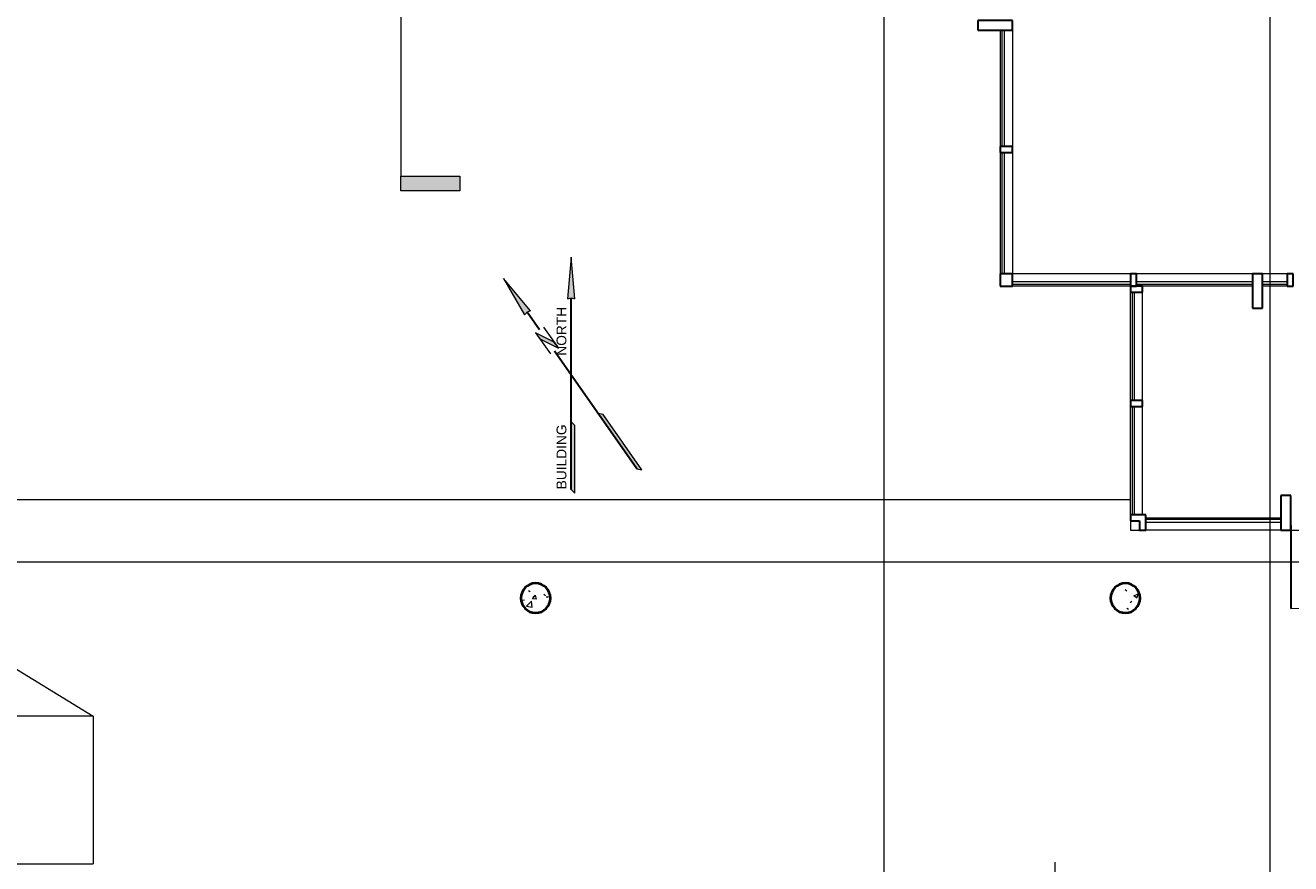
# Model space of a CAD drawing. Header units: inches. Extents: x -1969 to 2015, y -1363 to 1657.
# Tile 21 of 32: x 144 to 659, y -688 to -347. Entities that reach past the tile are written whole.
import ezdxf

# ---------------------------------------------------------------- set-up
doc = ezdxf.new("R2010")
doc.units = ezdxf.units.IN
doc.header["$MEASUREMENT"] = 0
for name, color, linetype, lineweight in [('A-ANNO-NOTE', 131, 'Continuous', 9), ('A-DETL-GENF', 92, 'Continuous', 9), ('A-DOOR', 31, 'Continuous', 18), ('A-FLOR', 192, 'Continuous', 18), ('A-GLAZ-CURT', 52, 'Continuous', 9), ('A-GLAZ-CWMG', 51, 'Continuous', 9), ('G-ANNO-SYMB', 111, 'Continuous', 9), ('S-COLS', 52, 'Continuous', 9)]:
    doc.layers.add(name, color=color, linetype=linetype, lineweight=lineweight)
doc.styles.add('Arial_2', font='arial.ttf', dxfattribs={"height": 0.0625})

# ---------------------------------------------------------------- blocks, each defined once
blk = doc.blocks.new('09_Lady_06 - L06-530047-GROUND FLOOR')
at = {"layer": 'A-DETL-GENF'}
for p, q in [((0, 5.91), (0, -5.91)), ((-5.91, 0), (5.91, 0))]:
    blk.add_line(p, q, dxfattribs=at)
blk = doc.blocks.new('System Panel - Glazed-538499-GROUND FLOOR')
at = {"layer": 'A-GLAZ-CURT', "lineweight": 18}
for p, q in [((24.625, 1.75), (-24.625, 1.75)), ((-24.625, 1.75), (-24.625, 0.75)), ((-24.625, 0.75), (24.625, 0.75)), ((24.625, 0.75), (24.625, 1.75))]:
    blk.add_line(p, q, dxfattribs=at)
blk = doc.blocks.new('Rectangular Mullion - 2_5_ x 5_ rectangular-530677-GROUND FLOOR')
at = {"layer": 'A-GLAZ-CWMG'}
for p, q in [((540.54, -398.84), (540.54, -448.09)), ((545.54, -398.84), (545.54, -448.09))]:
    blk.add_line(p, q, dxfattribs=at)
blk = doc.blocks.new('System Panel - Glazed-540150-GROUND FLOOR')
at = {"layer": 'A-GLAZ-CURT', "lineweight": 18}
for p, q in [((23.625, 1.75), (-23.625, 1.75)), ((-23.625, 1.75), (-23.625, 0.75)), ((-23.625, 0.75), (23.625, 0.75)), ((23.625, 0.75), (23.625, 1.75))]:
    blk.add_line(p, q, dxfattribs=at)
blk = doc.blocks.new('Rectangular Mullion - 2_5_ x 5_ rectangular-540204-GROUND FLOOR')
at = {"layer": 'A-GLAZ-CWMG'}
for p, q in [((540.54, -349.09), (540.54, -396.34)), ((545.54, -349.09), (545.54, -396.34))]:
    blk.add_line(p, q, dxfattribs=at)
blk = doc.blocks.new('Rectangular Mullion - 2_5_ x 5_ rectangular-530509-GROUND FLOOR')
at = {"layer": 'A-GLAZ-CWMG', "lineweight": 30}
for p, q in [((-1.25, 2.5), (1.25, 2.5)), ((-1.25, -2.5), (-1.25, 2.5)), ((1.25, 2.5), (1.25, -2.5)), ((1.25, -2.5), (-1.25, -2.5))]:
    blk.add_line(p, q, dxfattribs=at)
blk = doc.blocks.new('Rectangular Mullion - 4_ x 14_ rectangular-540206-GROUND FLOOR')
at = {"layer": 'A-GLAZ-CWMG', "lineweight": 30}
for p, q in [((-2, 2.5), (2, 2.5)), ((-2, -11.5), (-2, 2.5)), ((2, 2.5), (2, -11.5)), ((2, -11.5), (-2, -11.5))]:
    blk.add_line(p, q, dxfattribs=at)
blk = doc.blocks.new('Quad Corner Mullion - 5_ x 5_ Quad Corner-539104-GROUND FLOOR')
at = {"layer": 'A-GLAZ-CWMG', "lineweight": 30}
for p, q in [((2.5, 2.5), (-2.5, 2.5)), ((-2.5, 2.5), (-2.5, -2.5)), ((2.5, -2.5), (2.5, 2.5)), ((-2.5, -2.5), (2.5, -2.5))]:
    blk.add_line(p, q, dxfattribs=at)
blk = doc.blocks.new('System Panel - Glazed-542889-GROUND FLOOR')
at = {"layer": 'A-GLAZ-CURT', "lineweight": 18}
for p, q in [((24, -0.75), (-24, -0.75)), ((-24, -0.75), (-24, -1.75)), ((-24, -1.75), (24, -1.75)), ((24, -1.75), (24, -0.75))]:
    blk.add_line(p, q, dxfattribs=at)
blk = doc.blocks.new('System Panel - Glazed-542890-GROUND FLOOR')
at = {"layer": 'A-GLAZ-CURT', "lineweight": 18}
for p, q in [((23.625, -0.75), (-23.625, -0.75)), ((-23.625, -0.75), (-23.625, -1.75)), ((-23.625, -1.75), (23.625, -1.75)), ((23.625, -1.75), (23.625, -0.75))]:
    blk.add_line(p, q, dxfattribs=at)
blk = doc.blocks.new('System Panel - Glazed-543510-GROUND FLOOR')
at = {"layer": 'A-GLAZ-CURT', "lineweight": 18}
for p, q in [((5, -0.75), (-5, -0.75)), ((-5, -0.75), (-5, -1.75)), ((-5, -1.75), (5, -1.75)), ((5, -1.75), (5, -0.75))]:
    blk.add_line(p, q, dxfattribs=at)
blk = doc.blocks.new('Rectangular Mullion - 2_5_ x 5_ rectangular-539108-GROUND FLOOR')
at = {"layer": 'A-GLAZ-CWMG'}
for p, q in [((593.54, -448.09), (545.54, -448.09)), ((593.54, -453.09), (545.54, -453.09))]:
    blk.add_line(p, q, dxfattribs=at)
blk = doc.blocks.new('Rectangular Mullion - 2_5_ x 5_ rectangular-540300-GROUND FLOOR')
at = {"layer": 'A-GLAZ-CWMG'}
for p, q in [((643.29, -448.09), (596.04, -448.09)), ((643.29, -453.09), (598.54, -453.09))]:
    blk.add_line(p, q, dxfattribs=at)
blk = doc.blocks.new('Rectangular Mullion - 2_5_ x 5_ rectangular-542884-GROUND FLOOR')
at = {"layer": 'A-GLAZ-CWMG', "lineweight": 30}
for p, q in [((-1.25, 2.5), (1.25, 2.5)), ((-1.25, -2.5), (-1.25, 2.5)), ((1.25, 2.5), (1.25, -2.5)), ((1.25, -2.5), (-1.25, -2.5))]:
    blk.add_line(p, q, dxfattribs=at)
blk = doc.blocks.new('Rectangular Mullion - 4_ x 14_ rectangular-542885-GROUND FLOOR')
at = {"layer": 'A-GLAZ-CWMG', "lineweight": 30}
for p, q in [((-2, 11.5), (2, 11.5)), ((-2, -2.5), (-2, 11.5)), ((2, 11.5), (2, -2.5)), ((2, -2.5), (-2, -2.5))]:
    blk.add_line(p, q, dxfattribs=at)
blk = doc.blocks.new('System Panel - Glazed-541335-GROUND FLOOR')
at = {"layer": 'A-GLAZ-CURT', "lineweight": 18}
for p, q in [((22, -0.75), (-22, -0.75)), ((-22, -0.75), (-22, -1.75)), ((-22, -1.75), (22, -1.75)), ((22, -1.75), (22, -0.75))]:
    blk.add_line(p, q, dxfattribs=at)
blk = doc.blocks.new('Rectangular Mullion - 2_5_ x 5_ rectangular-541358-GROUND FLOOR')
at = {"layer": 'A-GLAZ-CWMG'}
for p, q in [((593.54, -499.59), (593.54, -455.59)), ((598.54, -499.59), (598.54, -455.59))]:
    blk.add_line(p, q, dxfattribs=at)
blk = doc.blocks.new('V Corner Mullion - 5_ V Corner-556745-GROUND FLOOR')
at = {"layer": 'A-GLAZ-CWMG', "lineweight": 30}
for p, q in [((-3.75, -3.75), (-3.75, 2.5)), ((-3.75, 2.5), (-1.25, 2.5)), ((-1.25, 2.5), (-1.25, -1.25)), ((2.5, -3.75), (-3.75, -3.75)), ((-1.25, -1.25), (2.5, -1.25)), ((2.5, -1.25), (2.5, -3.75))]:
    blk.add_line(p, q, dxfattribs=at)
blk = doc.blocks.new('Rectangular Mullion - 2_5_ x 5_ rectangular-556744-GROUND FLOOR')
at = {"layer": 'A-GLAZ-CWMG'}
for p, q in [((593.54, -546.09), (593.54, -502.09)), ((598.54, -546.09), (598.54, -502.09))]:
    blk.add_line(p, q, dxfattribs=at)
blk = doc.blocks.new('Rectangular Mullion - 2_5_ x 5_ rectangular-540920-GROUND FLOOR')
at = {"layer": 'A-GLAZ-CWMG', "lineweight": 30}
for p, q in [((-1.25, 2.5), (1.25, 2.5)), ((-1.25, -2.5), (-1.25, 2.5)), ((1.25, 2.5), (1.25, -2.5)), ((1.25, -2.5), (-1.25, -2.5))]:
    blk.add_line(p, q, dxfattribs=at)
blk = doc.blocks.new('Rectangular Mullion - 2_5_ x 5_ rectangular-541933-GROUND FLOOR')
at = {"layer": 'A-GLAZ-CWMG', "lineweight": 30}
for p, q in [((0, 2.5), (-2.5, 2.5)), ((-2.5, 2.5), (-2.5, -2.5)), ((0, -2.5), (0, 2.5)), ((-2.5, -2.5), (0, -2.5))]:
    blk.add_line(p, q, dxfattribs=at)
blk = doc.blocks.new('Curtain Wall-Store Front-Dbl - Store Front Double Door-544487-GROUND FLOOR')
at = {"layer": 'A-DOOR', "lineweight": 30}
for p, q in [((-34, -0.5), (-34, -34.375)), ((34, -0.5), (34, -34.625))]:
    blk.add_line(p, q, dxfattribs=at)
at = {"layer": 'A-DOOR', "lineweight": 9}
for centre, radius, start, end in [((-34, -0.5), 33.875, 270, 0), ((34, -0.5), 34.125, 180, 270)]:
    blk.add_arc(centre, radius, start, end, dxfattribs=at)
blk = doc.blocks.new('System Panel - Glazed-544488-GROUND FLOOR')
at = {"layer": 'A-GLAZ-CURT', "lineweight": 18}
for p, q in [((27.5, 1.75), (-27.5, 1.75)), ((-27.5, 1.75), (-27.5, 0.75)), ((-27.5, 0.75), (27.5, 0.75)), ((27.5, 0.75), (27.5, 1.75))]:
    blk.add_line(p, q, dxfattribs=at)
blk = doc.blocks.new('Rectangular Mullion - 2_5_ x 5_ rectangular-541088-GROUND FLOOR')
at = {"layer": 'A-GLAZ-CWMG'}
for p, q in [((599.79, -547.34), (654.79, -547.34)), ((654.79, -552.34), (599.79, -552.34))]:
    blk.add_line(p, q, dxfattribs=at)
blk = doc.blocks.new('Rectangular Mullion - 4_ x 14_ rectangular-544485-GROUND FLOOR')
at = {"layer": 'A-GLAZ-CWMG', "lineweight": 30}
for p, q in [((-2, 2.5), (2, 2.5)), ((-2, -11.5), (-2, 2.5)), ((2, 2.5), (2, -11.5)), ((2, -11.5), (-2, -11.5))]:
    blk.add_line(p, q, dxfattribs=at)
blk = doc.blocks.new('Rectangular Mullion - 2_5_ x 5_ rectangular-543462-GROUND FLOOR')
at = {"layer": 'A-GLAZ-CWMG', "lineweight": 30}
for p, q in [((-1.25, 2.5), (1.25, 2.5)), ((-1.25, -2.5), (-1.25, 2.5)), ((1.25, 2.5), (1.25, -2.5)), ((1.25, -2.5), (-1.25, -2.5))]:
    blk.add_line(p, q, dxfattribs=at)
blk = doc.blocks.new('Rectangular Mullion - 2_5_ x 5_ rectangular-543509-GROUND FLOOR')
at = {"layer": 'A-GLAZ-CWMG'}
for p, q in [((744.29, -448.09), (734.29, -448.09)), ((744.29, -453.09), (734.29, -453.09))]:
    blk.add_line(p, q, dxfattribs=at)
blk = doc.blocks.new('Concrete-Round-Column - 12_-V24-GROUND FLOOR')
at = {"layer": 'S-COLS'}
h = blk.add_hatch(dxfattribs=at)
h.set_pattern_fill('FP_9', color=256, style=0, pattern_type=2)
h.set_pattern_definition([(50, (-591.518, 579.99), (18.36206, -1.60683), [1.92, -21.12]), (355, (-591.518, 579.99), (-3.55226, 19.25587), [1.536, -16.896]), (100.451, (-589.987, 579.856), (14.8102, 17.6493), [1.632, -17.949]), (46.184, (-591.518, 585.11), (27.32125, -4.2376), [2.88, -31.68]), (96.636, (-589.24, 584.757), (23.9275, 24.9372), [2.448, -26.924]), (351.184, (-591.518, 585.11), (23.9276, 24.9374), [2.304, -25.344]), (21, (-588.958, 583.83), (15.2808, -10.30746), [1.92, -21.12]), (326, (-588.958, 583.83), (6.22856, 18.56374), [1.536, -16.896]), (71.451, (-587.684, 582.971), (21.50985, 8.25628), [1.632, -17.949]), (37.5, (-591.518, 579.99), (0.311095, 8.522537), [0.845, -15.846, 0.845, -16.307, -16.96]), (37.5, (-591.518, 579.99), (0.311095, 8.522537), [-33.843, 0.845, -16.115]), (7.5, (-591.518, 579.99), (6.73464, 10.09743), [0.845, -8.934, 0.845, -15.462, -6.464]), (7.5, (-591.518, 579.99), (6.73464, 10.09743), [-26.086, 0.845, -5.619]), (327.5, (-597.226, 579.99), (13.66611, -0.577186), [0.845, -5.555, 0.845, -19.123, -26.496]), (327.5, (-597.226, 579.99), (13.66611, -0.577186), [-26.368, 0.845, -25.651]), (317.5, (-599.786, 579.99), (14.92985, 2.56286), [0.845, -7.475, 0.845, -12.416, -18.816]), (317.5, (-599.786, 579.99), (14.92985, 2.56286), [-21.581, 0.845, -17.971])])
h.paths.add_polyline_path([(0.85, -5.94), (2.49, -5.46), (3.93, -4.53), (5.05, -3.24), (5.76, -1.69), (6, 0), (5.76, 1.69), (5.05, 3.24), (3.93, 4.53), (2.49, 5.46), (0.85, 5.94), (-0.85, 5.94), (-2.49, 5.46), (-3.93, 4.53), (-5.05, 3.24), (-5.76, 1.69), (-6, 0), (-5.76, -1.69), (-5.05, -3.24), (-3.93, -4.53), (-2.49, -5.46), (-0.85, -5.94)])
at = {"layer": 'S-COLS', "lineweight": 40}
for start, end in [(360, 180), (180, 360)]:
    blk.add_arc((0, 0), 6, start, end, dxfattribs=at)
blk = doc.blocks.new('Concrete-Round-Column - 12_-V26-GROUND FLOOR')
at = {"layer": 'S-COLS'}
h = blk.add_hatch(dxfattribs=at)
h.set_pattern_fill('FP_11', color=256, style=0, pattern_type=2)
h.set_pattern_definition([(50, (-351.518, 579.99), (18.36206, -1.60683), [1.92, -21.12]), (355, (-351.518, 579.99), (-3.55226, 19.25587), [1.536, -16.896]), (100.451, (-349.987, 579.856), (14.8102, 17.6493), [1.632, -17.949]), (46.184, (-351.518, 585.11), (27.32125, -4.2376), [2.88, -31.68]), (96.636, (-349.24, 584.757), (23.9275, 24.9372), [2.448, -26.924]), (351.184, (-351.518, 585.11), (23.9276, 24.9374), [2.304, -25.344]), (21, (-348.958, 583.83), (15.2808, -10.30746), [1.92, -21.12]), (326, (-348.958, 583.83), (6.22856, 18.56374), [1.536, -16.896]), (71.451, (-347.684, 582.971), (21.50985, 8.2563), [1.632, -17.949]), (37.5, (-351.518, 579.99), (0.311095, 8.522537), [0.845, -15.846, 0.845, -16.307, -16.96]), (37.5, (-351.518, 579.99), (0.311095, 8.522537), [-33.843, 0.845, -16.115]), (7.5, (-351.518, 579.99), (6.73464, 10.09743), [0.845, -8.934, 0.845, -15.462, -6.464]), (7.5, (-351.518, 579.99), (6.73464, 10.09743), [-26.086, 0.845, -5.619]), (327.5, (-357.226, 579.99), (13.66611, -0.577186), [0.845, -5.555, 0.845, -19.123, -26.496]), (327.5, (-357.226, 579.99), (13.66611, -0.577186), [-26.368, 0.845, -25.651]), (317.5, (-359.786, 579.99), (14.92985, 2.56286), [0.845, -7.475, 0.845, -12.416, -18.816]), (317.5, (-359.786, 579.99), (14.92985, 2.56286), [-21.581, 0.845, -17.971])])
h.paths.add_polyline_path([(-0.85, -5.94), (0.85, -5.94), (2.49, -5.46), (3.93, -4.53), (5.05, -3.24), (5.76, -1.69), (6, 0), (5.76, 1.69), (5.05, 3.24), (3.93, 4.53), (2.49, 5.46), (0.85, 5.94), (-0.85, 5.94), (-2.49, 5.46), (-3.93, 4.53), (-5.05, 3.24), (-5.76, 1.69), (-6, 0), (-5.76, -1.69), (-5.05, -3.24), (-3.93, -4.53), (-2.49, -5.46)])
at = {"layer": 'S-COLS', "lineweight": 40}
for start, end in [(360, 180), (180, 360)]:
    blk.add_arc((0, 0), 6, start, end, dxfattribs=at)
blk = doc.blocks.new('North_Arrow_GF - North Arrow-229977-GROUND FLOOR')
at = {"layer": 'A-ANNO-NOTE'}
h = blk.add_hatch(color=256, dxfattribs=at)
edge = h.paths.add_edge_path()
edge.add_line((0, 0.75), (0.0234, 0.4844))
edge.add_arc((0, 0.4098), 0.0781, 72.5424, 107.4576)
edge.add_line((-0.0234, 0.4844), (0, 0.75))
h = blk.add_hatch(color=256, dxfattribs=at)
edge = h.paths.add_edge_path()
edge.add_line((-0.4302, 0.6144), (-0.2586, 0.4102))
edge.add_arc((-0.2351, 0.3357), 0.0781, 107.5424, 142.4576)
edge.add_line((-0.297, 0.3833), (-0.4302, 0.6144))
for points in [[(-0.1088, 0.2099), (-0.0819, 0.1715), (-0.2004, 0.2317), (-0.2272, 0.2701)], [(0, -0.7266), (0, -0.2969), (0.0234, -0.3203), (0.0234, -0.75)], [(0.4167, -0.5952), (0.1703, -0.2432), (0.2029, -0.2489), (0.4494, -0.6009)]]:
    blk.add_hatch(color=256, dxfattribs=at).paths.add_polyline_path(points)
at = {"layer": 'A-ANNO-NOTE', "lineweight": 13}
for p, q in [((0, 0.75), (-0.0234, 0.4844)), ((0.0234, 0.4844), (0, 0.75)), ((-0.4302, 0.6144), (-0.297, 0.3833)), ((-0.2586, 0.4102), (-0.4302, 0.6144)), ((-0.2272, 0.2701), (-0.1331, 0.1357)), ((-0.1088, 0.2099), (-0.2272, 0.2701)), ((-0.2272, 0.2701), (-0.2004, 0.2317)), ((-0.176, 0.3059), (-0.0819, 0.1715)), ((-0.2004, 0.2317), (-0.0819, 0.1715)), ((-0.0819, 0.1715), (-0.1088, 0.2099)), ((0.0234, -0.3203), (0, -0.2969)), ((0, -0.2969), (0, -0.7266)), ((0.0234, -0.75), (0.0234, -0.3203)), ((0.2029, -0.2489), (0.1703, -0.2432)), ((0.1703, -0.2432), (0.4167, -0.5952)), ((0.4494, -0.6009), (0.2029, -0.2489)), ((0.4167, -0.5952), (0.4494, -0.6009)), ((0, -0.7266), (0.0234, -0.75))]:
    blk.add_line(p, q, dxfattribs=at)
at = {"layer": 'A-ANNO-NOTE', "lineweight": 30}
for p, q in [((0, -0.7266), (0, 0.488)), ((-0.2016, 0.288), (-0.2799, 0.3997)), ((0.4167, -0.5952), (-0.1075, 0.1536))]:
    blk.add_line(p, q, dxfattribs=at)
at = {"layer": 'A-ANNO-NOTE', "lineweight": 13}
for centre, start, end in [((0, 0.4098), 72.5424, 107.4576), ((-0.2351, 0.3357), 107.5424, 142.4576)]:
    blk.add_arc(centre, 0.0781, start, end, dxfattribs=at)
at = {"layer": 'A-ANNO-NOTE', "insert": (-0.0937, -0.7251), "char_height": 0.0625, "width": 1.467656, "attachment_point": 1, "rotation": 90, "style": 'Arial_2'}
blk.add_mtext('BUILDING                  NORTH', dxfattribs=at)
blk = doc.blocks.new('Section - 3_32_ x 3_8_-54337-GROUND FLOOR')
at = {"layer": 'G-ANNO-SYMB'}
blk.add_hatch(color=256, dxfattribs=at).paths.add_polyline_path([(0, 0.375), (0, 0), (-0.09375, 0), (-0.09375, 0.375)])
for p, q in [((0, 0.375), (-0.09375, 0.375)), ((-0.09375, 0.375), (-0.09375, 0)), ((0, 0), (0, 0.375)), ((-0.09375, 0), (0, 0))]:
    blk.add_line(p, q, dxfattribs=at)

msp = doc.modelspace()

# ---------------------------------------------------------------- linework, layer by layer
at = {"layer": 'A-FLOR'}
for p, q in [((99.5176, -539.8358), (593.5376, -539.8358)), ((593.5376, -548.5858), (593.5376, -552.3358)), ((593.5376, -552.3358), (597.2876, -552.3358)), ((658.7876, -552.3358), (726.7876, -552.3358)), ((99.5176, -583.9901), (171.5176, -627.9901)), ((171.5175, -627.9902), (99.5176, -627.9901)), ((171.5175, -627.9902), (171.5176, -687.9901)), ((99.5176, -687.9901), (171.5176, -687.9901))]:
    msp.add_line(p, q, dxfattribs=at)
at = {"layer": 'G-ANNO-SYMB'}
for p, q in [((493.3501, -744.1945), (493.3501, 453.1484)), ((296.683, 415.639), (296.683, -408.3814)), ((650.3466, 347.6699), (650.3466, -767.3678)), ((79.5155, -565.2965), (966.9682, -565.2965))]:
    msp.add_line(p, q, dxfattribs=at)

# ---------------------------------------------------------------- block references
at = {"layer": 'A-ANNO-NOTE', "xscale": 64, "yscale": 64, "zscale": 64}
msp.add_blockref('North_Arrow_GF - North Arrow-229977-GROUND FLOOR', (366.0376, -489.3713), dxfattribs=at)
at = {"layer": 'A-DETL-GENF'}
msp.add_blockref('09_Lady_06 - L06-530047-GROUND FLOOR', (562.8169, -693.3358), dxfattribs=at)
at = {"layer": 'A-DOOR'}
msp.add_blockref('Curtain Wall-Store Front-Dbl - Store Front Double Door-544487-GROUND FLOOR', (692.7876, -549.8358), dxfattribs=at)
at = {"layer": 'A-GLAZ-CURT'}
for name, p, rotation in [('System Panel - Glazed-540150-GROUND FLOOR', (543.0376, -372.7108), 89.99999999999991), ('System Panel - Glazed-538499-GROUND FLOOR', (543.0376, -423.4608), 89.99999999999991), ('System Panel - Glazed-541335-GROUND FLOOR', (596.0376, -477.5858), 269.9999999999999), ('System Panel - Glazed-541335-GROUND FLOOR', (596.0376, -524.0858), 269.9999999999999)]:
    msp.add_blockref(name, p, dxfattribs=dict(at, rotation=rotation))
for name, p in [('System Panel - Glazed-542889-GROUND FLOOR', (569.5376, -450.5858)), ('System Panel - Glazed-542890-GROUND FLOOR', (619.6626, -450.5858)), ('System Panel - Glazed-543510-GROUND FLOOR', (652.2876, -450.5858)), ('System Panel - Glazed-544488-GROUND FLOOR', (627.2876, -549.8358))]:
    msp.add_blockref(name, p, dxfattribs=at)
at = {"layer": 'A-GLAZ-CWMG', "extrusion": (0, 0, -1)}
for name, p, rotation in [('Rectangular Mullion - 4_ x 14_ rectangular-540206-GROUND FLOOR', (-543.0376, -347.0858), 90.0000000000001), ('Rectangular Mullion - 2_5_ x 5_ rectangular-530509-GROUND FLOOR', (-543.0376, -397.5858), 90.0000000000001), ('Rectangular Mullion - 2_5_ x 5_ rectangular-542884-GROUND FLOOR', (-594.7876, -450.5858), 180), ('Rectangular Mullion - 4_ x 14_ rectangular-542885-GROUND FLOOR', (-645.2876, -450.5858), 180), ('Rectangular Mullion - 2_5_ x 5_ rectangular-543462-GROUND FLOOR', (-658.5376, -450.5858), 180), ('Rectangular Mullion - 2_5_ x 5_ rectangular-540920-GROUND FLOOR', (-596.0376, -500.8358), 270.0000000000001), ('Rectangular Mullion - 4_ x 14_ rectangular-544485-GROUND FLOOR', (-656.7876, -549.8358), 180), ('V Corner Mullion - 5_ V Corner-556745-GROUND FLOOR', (-596.0376, -549.8358), 270.0000000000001)]:
    msp.add_blockref(name, p, dxfattribs=dict(at, rotation=rotation))
at = {"layer": 'A-GLAZ-CWMG'}
for name, p in [('Rectangular Mullion - 2_5_ x 5_ rectangular-540204-GROUND FLOOR', (0, 0)), ('Rectangular Mullion - 2_5_ x 5_ rectangular-530677-GROUND FLOOR', (0, 0)), ('Rectangular Mullion - 2_5_ x 5_ rectangular-539108-GROUND FLOOR', (0, 0)), ('Rectangular Mullion - 2_5_ x 5_ rectangular-540300-GROUND FLOOR', (0, 0)), ('Rectangular Mullion - 2_5_ x 5_ rectangular-543509-GROUND FLOOR', (-87, 0)), ('Rectangular Mullion - 2_5_ x 5_ rectangular-541358-GROUND FLOOR', (0, 0)), ('Rectangular Mullion - 2_5_ x 5_ rectangular-556744-GROUND FLOOR', (0, 0)), ('Rectangular Mullion - 2_5_ x 5_ rectangular-541088-GROUND FLOOR', (0, 0))]:
    msp.add_blockref(name, p, dxfattribs=at)
for name, p, rotation in [('Quad Corner Mullion - 5_ x 5_ Quad Corner-539104-GROUND FLOOR', (543.0376, -450.5858), 269.9999999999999), ('Rectangular Mullion - 2_5_ x 5_ rectangular-541933-GROUND FLOOR', (596.0376, -453.0858), 89.9999999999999)]:
    msp.add_blockref(name, p, dxfattribs=dict(at, rotation=rotation))
at = {"layer": 'G-ANNO-SYMB', "extrusion": (0, 0, -1), "xscale": 63.99999999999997, "yscale": 63.99999999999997, "zscale": 63.99999999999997, "rotation": 90.00000000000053}
msp.add_blockref('Section - 3_32_ x 3_8_-54337-GROUND FLOOR', (-296.683, -408.3814), dxfattribs=at)
at = {"layer": 'S-COLS'}
for name, p in [('Concrete-Round-Column - 12_-V26-GROUND FLOOR', (351.5176, -579.9901)), ('Concrete-Round-Column - 12_-V24-GROUND FLOOR', (591.5176, -579.9901))]:
    msp.add_blockref(name, p, dxfattribs=at)

doc.saveas('drawing.dxf')
